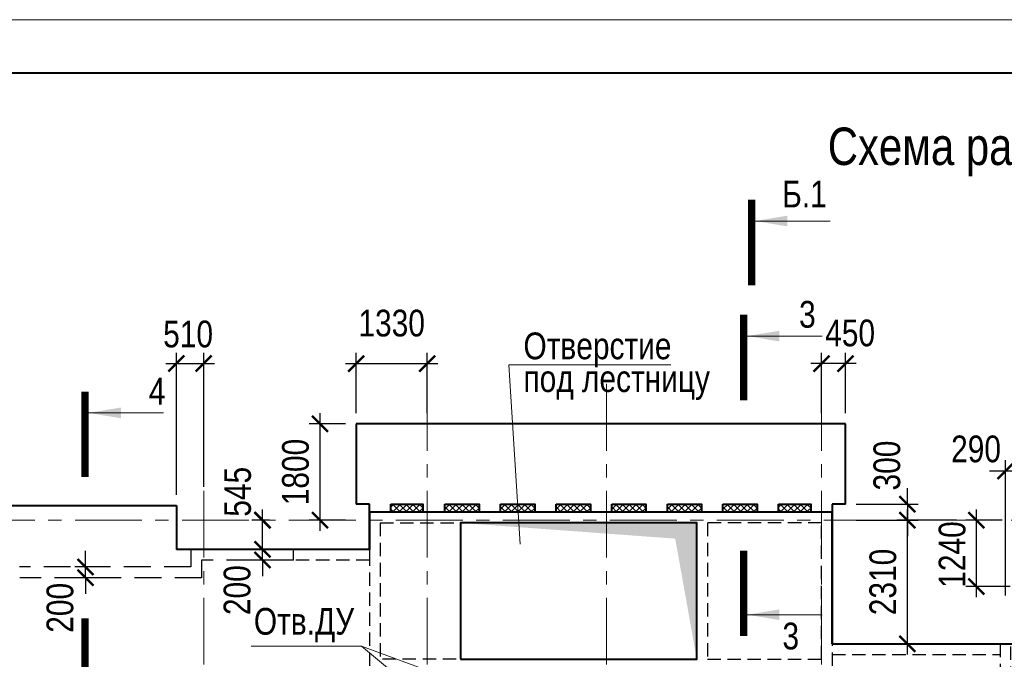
# Model space of a CAD drawing. Header units: inches. Extents: x -8638239 to -8523853, y 3840912 to 4564380.
# Tile 23 of 106: x -8602452 to -8584043, y 4048036 to 4059993. Entities that reach past the tile are written whole.
import ezdxf
from ezdxf.enums import TextEntityAlignment as Align

# ---------------------------------------------------------------- set-up
doc = ezdxf.new("R2010")
doc.units = ezdxf.units.IN
doc.header["$LTSCALE"] = 1000
doc.header["$MEASUREMENT"] = 0
doc.linetypes.add('CENTER', pattern=[2, 1.25, -0.25, 0.25, -0.25])
doc.linetypes.add('HIDDEN', pattern=[0.375, 0.25, -0.125])
for name, color, linetype, lineweight in [('СК-040-С(тены)', 12, 'HIDDEN', 25), ('СК-043-С-ПИЛОНЫ', 5, 'HIDDEN', 25), ('СК-050-П(литы перекрытия)', 3, 'Continuous', 40), ('СК-052-П-БАЛКИ', 1, 'HIDDEN', 30), ('СК-100-О(си)', 7, 'CENTER', 15), ('СК-110-О-РАЗМЕРЫ', 7, 'Continuous', 15), ('СК-200-Р(амка)', 7, 'Continuous', 40), ('СК-210-Р-РАМКА ЛИНИИ ТОНКИЕ', 7, 'Continuous', 15), ('СК-220-Р-РАМКА ТЕКСТ', 7, 'Continuous', 15), ('СК-300-Р(азмеры)', 7, 'Continuous', 20), ('СК-400-Т(екст)', 7, 'Continuous', 20), ('СК-451-1-Т-ОТВ ОВ ДУ', 5, 'Continuous', 20), ('СК-500-С(ечения)', 5, 'Continuous', 40), ('СК-600-Ш(триховка)', 250, 'Continuous', 13)]:
    doc.layers.add(name, color=color, linetype=linetype, lineweight=lineweight)
doc.styles.add('ARIAL_annotative', font='arial.ttf', dxfattribs={"width": 0.8, "height": 2.5})
doc.styles.add('RUSS', font='arial.ttf', dxfattribs={"width": 0.8})
doc.dimstyles.new('100-200', dxfattribs={"dimscale": 0, "dimtxt": 500, "dimasz": 300, "dimexe": 200, "dimexo": 200, "dimgap": 200, "dimtad": 1, "dimdec": 0, "dimzin": 0, "dimdsep": 46, "dimtxsty": 'RUSS', "dimblk": 'ARCHTICK', "dimcen": 0.096, "dimdle": 200, "dimclrd": 7, "dimclre": 7, "dimclrt": 256, "dimadec": 0, "dimazin": 0, "dimtfac": 1, "dimtdec": 0, "dimtmove": 2, "dimatfit": 3, "dimldrblk": 'OBLIQUE', "dimfxl": 1, "dimtolj": 1, "dimtzin": 0, "dimarcsym": 0})

# ---------------------------------------------------------------- blocks, each defined once
blk = doc.blocks.new('оси')
at = {"layer": 'СК-100-О(си)'}
for p, q in [((-40280.2, 18534.9), (-40280.2, -7257.5)), ((-36100.2, 18534.9), (-36100.2, -7257.5)), ((-32750.1, 18534.9), (-32750.1, -7257.5)), ((-28729.8, 18534.9), (-28729.8, -7257.5)), ((-46685.3, 15985), (5846.2, 15985))]:
    blk.add_line(p, q, dxfattribs=at)
blk = doc.blocks.new('A$C858fb3ef')
at = {"layer": 'СК-300-Р(азмеры)'}
blk.add_blockref('оси', (0, 0), dxfattribs=at)
blk = doc.blocks.new('A$C573b34c5')
blk.add_blockref('A$C858fb3ef', (0, 0))
blk = doc.blocks.new('Сечение')
at = {"layer": 'СК-500-С(ечения)', "linetype": 'Continuous', "lineweight": 15, "ltscale": 100}
blk.add_line((-200, -35), (-200, -735), dxfattribs=at)
at = {"layer": 'СК-500-С(ечения)', "linetype": 'Continuous', "ltscale": 100, "const_width": 70}
blk.add_lwpolyline([(-400, 0), (400, 0)], dxfattribs=at)
at = {"layer": 'СК-500-С(ечения)', "linetype": 'Continuous', "ltscale": 100}
blk.add_solid([(-200, -35), (-250.3, -335.5), (-149.7, -335.5)], dxfattribs=at)
blk = doc.blocks.new('*U31')
at = {"layer": 'СК-400-Т(екст)', "ltscale": 100, "yscale": 0.01, "zscale": 0.01, "rotation": 89.99999999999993}
for p, xscale in [((0, -4), -0.01), ((0, -26.045), 0.01)]:
    blk.add_blockref('Сечение', p, dxfattribs=dict(at, xscale=xscale))
at = {"layer": 'СК-500-С(ечения)', "color": 0, "ltscale": 100, "style": 'ARIAL_annotative', "width": 0.8}
blk.add_attdef('НОМЕР_СЕЧЕНИЯ_1_1(НОМЕР_ЛИСТА)', text='', height=2.5, rotation=180, dxfattribs=at).set_placement((6.74, -1.226), align=Align.RIGHT)
blk.add_attdef('НОМЕР_СЕЧЕНИЯ_2_1(НОМЕР_ЛИСТА)', text='', height=2.5, rotation=180, dxfattribs=at).set_placement((6.74, -28.078), align=Align.BOTTOM_LEFT)
blk = doc.blocks.new('*U78')
at = {"layer": 'СК-400-Т(екст)', "ltscale": 100, "yscale": 0.01, "zscale": 0.01, "rotation": 89.99999999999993}
for p, xscale in [((0, -4), -0.01), ((0, -25.193), 0.01)]:
    blk.add_blockref('Сечение', p, dxfattribs=dict(at, xscale=xscale))
at = {"layer": 'СК-500-С(ечения)', "color": 0, "ltscale": 100, "style": 'ARIAL_annotative', "width": 0.8}
blk.add_attdef('НОМЕР_СЕЧЕНИЯ_1_1(НОМЕР_ЛИСТА)', text='', height=2.5, rotation=180, dxfattribs=at).set_placement((6.74, -1.226), align=Align.RIGHT)
blk.add_attdef('НОМЕР_СЕЧЕНИЯ_2_1(НОМЕР_ЛИСТА)', text='', height=2.5, rotation=180, dxfattribs=at).set_placement((6.74, -27.227), align=Align.BOTTOM_LEFT)
blk = doc.blocks.new('A$Cc2edbf5f_20эт')
at = {"layer": 'СК-040-С(тены)'}
for p, q in [((13060, 15935), (13060, 13385)), ((15190, 15935), (13060, 15935)), ((15190, 13385), (15190, 15935)), ((13060, 13385), (15190, 13385))]:
    blk.add_line(p, q, dxfattribs=at)
for points in [[(6740, 16135), (15390, 16135), (15390, 9790), (17090, 9790)], [(6740, 16135), (6740, 13185), (7160, 13185), (7160, 11235)], [(6940, 15935), (6940, 13385), (6940, 13385), (6940, 13385)], [(6940, 15935), (12860, 15935), (12860, 13385), (6940, 13385)]]:
    blk.add_lwpolyline(points, dxfattribs=at)
blk.add_lwpolyline([(5320, 15441), (6740, 15441), (6740, 15241), (5320, 15241)], close=True, dxfattribs=at)
at = {"layer": 'СК-043-С-ПИЛОНЫ'}
blk.add_lwpolyline([(18530, 13675), (18530, 11876), (18730, 11876), (18730, 13675), (18530, 13675)], dxfattribs=at)
blk = doc.blocks.new('A$Cb27279a9')
at = {"layer": 'СК-050-П(литы перекрытия)'}
blk.add_blockref('A$Cc2edbf5f_20эт', (0, -17600), dxfattribs=at)
blk = doc.blocks.new('_ArchTick')
at = {"color": 0, "linetype": 'ByBlock', "const_width": 0.15}
blk.add_lwpolyline([(-0.5, -0.5), (0.5, 0.5)], dxfattribs=at)
blk = doc.blocks.new('*D615')
at = {"layer": 'Defpoints', "color": 0, "transparency": 16777216}
for p in [(-8597912, 4050092), (-8597332, 4050092), (-8597332, 4049892)]:
    blk.add_point(p, dxfattribs=at)
at = {"layer": 'СК-110-О-РАЗМЕРЫ', "color": 7, "lineweight": -2, "transparency": 16777216}
for p, q in [((-8597912, 4050092), (-8597912, 4050392)), ((-8597532, 4050092), (-8598112, 4050092)), ((-8597912, 4049892), (-8597912, 4050092)), ((-8597532, 4049892), (-8598112, 4049892)), ((-8597912, 4049892), (-8597912, 4049592))]:
    blk.add_line(p, q, dxfattribs=at)
at = {"layer": 'СК-110-О-РАЗМЕРЫ', "color": 7, "lineweight": -2, "transparency": 16777216, "xscale": 300, "yscale": 300, "zscale": 300}
for p, rotation in [((-8597912, 4050092), 270), ((-8597912, 4049892), 90)]:
    blk.add_blockref('_ArchTick', p, dxfattribs=dict(at, rotation=rotation))
at = {"layer": 'СК-110-О-РАЗМЕРЫ', "transparency": 16777216, "insert": (-8598385, 4049329), "char_height": 500, "attachment_point": 5, "rotation": 90, "style": 'RUSS'}
blk.add_mtext('\\A1;200', dxfattribs=at)
blk = doc.blocks.new('_Oblique')
at = {"color": 0, "linetype": 'ByBlock', "lineweight": -2}
blk.add_line((-0.5, -0.5), (0.5, 0.5), dxfattribs=at)
blk = doc.blocks.new('*D628')
at = {"layer": 'Defpoints', "color": 0, "transparency": 16777216}
for p in [(-8594832, 4053563), (-8596162, 4052437), (-8594832, 4052437)]:
    blk.add_point(p, dxfattribs=at)
at = {"layer": 'СК-110-О-РАЗМЕРЫ', "color": 7, "lineweight": -2, "transparency": 16777216}
for p, q in [((-8596162, 4052637), (-8596162, 4053763)), ((-8594832, 4052637), (-8594832, 4053763)), ((-8596362, 4053563), (-8594632, 4053563))]:
    blk.add_line(p, q, dxfattribs=at)
at = {"layer": 'СК-110-О-РАЗМЕРЫ', "color": 7, "lineweight": -2, "transparency": 16777216, "xscale": 300, "yscale": 300, "zscale": 300, "rotation": 180}
blk.add_blockref('_ArchTick', (-8596162, 4053563), dxfattribs=at)
at = {"layer": 'СК-110-О-РАЗМЕРЫ', "color": 7, "lineweight": -2, "transparency": 16777216, "xscale": 300, "yscale": 300, "zscale": 300}
blk.add_blockref('_ArchTick', (-8594832, 4053563), dxfattribs=at)
at = {"layer": 'СК-110-О-РАЗМЕРЫ', "transparency": 16777216, "insert": (-8595497, 4054318), "char_height": 500, "attachment_point": 5, "style": 'RUSS'}
blk.add_mtext('\\A1;1330', dxfattribs=at)
blk = doc.blocks.new('*D629')
at = {"layer": 'Defpoints', "color": 0, "transparency": 16777216}
for p in [(-8596162, 4052437), (-8596838, 4050637), (-8596162, 4050637)]:
    blk.add_point(p, dxfattribs=at)
at = {"layer": 'СК-110-О-РАЗМЕРЫ', "color": 7, "lineweight": -2, "transparency": 16777216}
for p, q in [((-8596838, 4052637), (-8596838, 4050437)), ((-8596362, 4052437), (-8597038, 4052437)), ((-8596362, 4050637), (-8597038, 4050637))]:
    blk.add_line(p, q, dxfattribs=at)
at = {"layer": 'СК-110-О-РАЗМЕРЫ', "color": 7, "lineweight": -2, "transparency": 16777216, "xscale": 300, "yscale": 300, "zscale": 300}
for p, rotation in [((-8596838, 4052437), 90), ((-8596838, 4050637), 270)]:
    blk.add_blockref('_ArchTick', p, dxfattribs=dict(at, rotation=rotation))
at = {"layer": 'СК-110-О-РАЗМЕРЫ', "transparency": 16777216, "insert": (-8597293, 4051537), "char_height": 500, "attachment_point": 5, "rotation": 90, "style": 'RUSS'}
blk.add_mtext('\\A1;1800', dxfattribs=at)
blk = doc.blocks.new('*D630')
at = {"layer": 'Defpoints', "color": 0, "transparency": 16777216}
for p in [(-8587462, 4053563), (-8587462, 4052437), (-8587012, 4052437)]:
    blk.add_point(p, dxfattribs=at)
at = {"layer": 'СК-110-О-РАЗМЕРЫ', "color": 7, "lineweight": -2, "transparency": 16777216}
for p, q in [((-8587462, 4052637), (-8587462, 4053763)), ((-8587012, 4052637), (-8587012, 4053763)), ((-8586812, 4053563), (-8587662, 4053563))]:
    blk.add_line(p, q, dxfattribs=at)
at = {"layer": 'СК-110-О-РАЗМЕРЫ', "color": 7, "lineweight": -2, "transparency": 16777216, "xscale": 300, "yscale": 300, "zscale": 300, "rotation": 180}
blk.add_blockref('_ArchTick', (-8587462, 4053563), dxfattribs=at)
at = {"layer": 'СК-110-О-РАЗМЕРЫ', "color": 7, "lineweight": -2, "transparency": 16777216, "xscale": 300, "yscale": 300, "zscale": 300}
blk.add_blockref('_ArchTick', (-8587012, 4053563), dxfattribs=at)
at = {"layer": 'СК-110-О-РАЗМЕРЫ', "transparency": 16777216, "insert": (-8586925, 4054134), "char_height": 500, "attachment_point": 5, "style": 'RUSS'}
blk.add_mtext('\\A1;450', dxfattribs=at)
blk = doc.blocks.new('*D631')
at = {"layer": 'Defpoints', "color": 0, "transparency": 16777216}
for p in [(-8585855, 4050637), (-8584738, 4050637), (-8584738, 4048327)]:
    blk.add_point(p, dxfattribs=at)
at = {"layer": 'СК-110-О-РАЗМЕРЫ', "color": 7, "lineweight": -2, "transparency": 16777216}
for p, q in [((-8585855, 4048127), (-8585855, 4050837)), ((-8584938, 4050637), (-8586055, 4050637)), ((-8584938, 4048327), (-8586055, 4048327))]:
    blk.add_line(p, q, dxfattribs=at)
at = {"layer": 'СК-110-О-РАЗМЕРЫ', "color": 7, "lineweight": -2, "transparency": 16777216, "xscale": 300, "yscale": 300, "zscale": 300}
for p, rotation in [((-8585855, 4050637), 90), ((-8585855, 4048327), 270)]:
    blk.add_blockref('_ArchTick', p, dxfattribs=dict(at, rotation=rotation))
at = {"layer": 'СК-110-О-РАЗМЕРЫ', "transparency": 16777216, "insert": (-8586311, 4049482), "char_height": 500, "attachment_point": 5, "rotation": 90, "style": 'RUSS'}
blk.add_mtext('\\A1;2310', dxfattribs=at)
blk = doc.blocks.new('*D632')
at = {"layer": 'Defpoints', "color": 0, "transparency": 16777216}
for p in [(-8584022, 4051556), (-8583732, 4049397), (-8584022, 4049027)]:
    blk.add_point(p, dxfattribs=at)
at = {"layer": 'СК-110-О-РАЗМЕРЫ', "color": 7, "lineweight": -2, "transparency": 16777216}
for p, q in [((-8584022, 4049227), (-8584022, 4051756)), ((-8583732, 4049597), (-8583732, 4051756)), ((-8584022, 4051556), (-8584322, 4051556)), ((-8583732, 4051556), (-8584022, 4051556)), ((-8583732, 4051556), (-8583432, 4051556))]:
    blk.add_line(p, q, dxfattribs=at)
at = {"layer": 'СК-110-О-РАЗМЕРЫ', "color": 7, "lineweight": -2, "transparency": 16777216, "xscale": 300, "yscale": 300, "zscale": 300}
blk.add_blockref('_ArchTick', (-8584022, 4051556), dxfattribs=at)
at = {"layer": 'СК-110-О-РАЗМЕРЫ', "color": 7, "lineweight": -2, "transparency": 16777216, "xscale": 300, "yscale": 300, "zscale": 300, "rotation": 180}
blk.add_blockref('_ArchTick', (-8583732, 4051556), dxfattribs=at)
at = {"layer": 'СК-110-О-РАЗМЕРЫ', "transparency": 16777216, "insert": (-8584571, 4051966), "char_height": 500, "attachment_point": 5, "style": 'RUSS'}
blk.add_mtext('\\A1;290', dxfattribs=at)
blk = doc.blocks.new('*D633')
at = {"layer": 'Defpoints', "color": 0, "transparency": 16777216}
for p in [(-8584565, 4050637), (-8583883, 4050637), (-8583732, 4049396)]:
    blk.add_point(p, dxfattribs=at)
at = {"layer": 'СК-110-О-РАЗМЕРЫ', "color": 7, "lineweight": -2, "transparency": 16777216}
for p, q in [((-8584565, 4049196), (-8584565, 4050837)), ((-8584083, 4050637), (-8584765, 4050637)), ((-8583932, 4049396), (-8584765, 4049396))]:
    blk.add_line(p, q, dxfattribs=at)
at = {"layer": 'СК-110-О-РАЗМЕРЫ', "color": 7, "lineweight": -2, "transparency": 16777216, "xscale": 300, "yscale": 300, "zscale": 300}
for p, rotation in [((-8584565, 4050637), 90), ((-8584565, 4049396), 270)]:
    blk.add_blockref('_ArchTick', p, dxfattribs=dict(at, rotation=rotation))
at = {"layer": 'СК-110-О-РАЗМЕРЫ', "transparency": 16777216, "insert": (-8585016, 4049995), "char_height": 500, "attachment_point": 5, "rotation": 90, "style": 'RUSS'}
blk.add_mtext('\\A1;1240', dxfattribs=at)
blk = doc.blocks.new('*D649')
at = {"layer": 'Defpoints', "color": 0, "transparency": 16777216}
for p in [(-8599012, 4053567), (-8599012, 4051062), (-8599522, 4050912)]:
    blk.add_point(p, dxfattribs=at)
at = {"layer": 'СК-110-О-РАЗМЕРЫ', "color": 7, "lineweight": -2, "transparency": 16777216}
for p, q in [((-8599522, 4051112), (-8599522, 4053767)), ((-8599012, 4051262), (-8599012, 4053767)), ((-8599722, 4053567), (-8598812, 4053567))]:
    blk.add_line(p, q, dxfattribs=at)
at = {"layer": 'СК-110-О-РАЗМЕРЫ', "color": 7, "lineweight": -2, "transparency": 16777216, "xscale": 300, "yscale": 300, "zscale": 300, "rotation": 180}
blk.add_blockref('_ArchTick', (-8599522, 4053567), dxfattribs=at)
at = {"layer": 'СК-110-О-РАЗМЕРЫ', "color": 7, "lineweight": -2, "transparency": 16777216, "xscale": 300, "yscale": 300, "zscale": 300}
blk.add_blockref('_ArchTick', (-8599012, 4053567), dxfattribs=at)
at = {"layer": 'СК-110-О-РАЗМЕРЫ', "transparency": 16777216, "insert": (-8599303, 4054114), "char_height": 500, "attachment_point": 5, "style": 'RUSS'}
blk.add_mtext('\\A1;510', dxfattribs=at)
blk = doc.blocks.new('*D650')
at = {"layer": 'Defpoints', "color": 0, "transparency": 16777216}
for p in [(-8597912, 4050637), (-8597581, 4050637), (-8597581, 4050092)]:
    blk.add_point(p, dxfattribs=at)
at = {"layer": 'СК-110-О-РАЗМЕРЫ', "color": 7, "lineweight": -2, "transparency": 16777216}
for p, q in [((-8597912, 4049892), (-8597912, 4050837)), ((-8597781, 4050637), (-8598112, 4050637)), ((-8597781, 4050092), (-8598112, 4050092))]:
    blk.add_line(p, q, dxfattribs=at)
at = {"layer": 'СК-110-О-РАЗМЕРЫ', "color": 7, "lineweight": -2, "transparency": 16777216, "xscale": 300, "yscale": 300, "zscale": 300}
for p, rotation in [((-8597912, 4050637), 90), ((-8597912, 4050092), 270)]:
    blk.add_blockref('_ArchTick', p, dxfattribs=dict(at, rotation=rotation))
at = {"layer": 'СК-110-О-РАЗМЕРЫ', "transparency": 16777216, "insert": (-8598375, 4051168), "char_height": 500, "attachment_point": 5, "rotation": 90, "style": 'RUSS'}
blk.add_mtext('\\A1;545', dxfattribs=at)
blk = doc.blocks.new('*D651')
at = {"layer": 'Defpoints', "color": 0, "transparency": 16777216}
for p in [(-8587013, 4050936), (-8587013, 4050637), (-8585855, 4050637)]:
    blk.add_point(p, dxfattribs=at)
at = {"layer": 'СК-110-О-РАЗМЕРЫ', "color": 7, "lineweight": -2, "transparency": 16777216}
for p, q in [((-8585855, 4050936), (-8585855, 4051236)), ((-8586813, 4050936), (-8585655, 4050936)), ((-8585855, 4050936), (-8585855, 4050637)), ((-8586813, 4050637), (-8585655, 4050637)), ((-8585855, 4050637), (-8585855, 4050337))]:
    blk.add_line(p, q, dxfattribs=at)
at = {"layer": 'СК-110-О-РАЗМЕРЫ', "color": 7, "lineweight": -2, "transparency": 16777216, "xscale": 300, "yscale": 300, "zscale": 300}
for p, rotation in [((-8585855, 4050936), 270), ((-8585855, 4050637), 90)]:
    blk.add_blockref('_ArchTick', p, dxfattribs=dict(at, rotation=rotation))
at = {"layer": 'СК-110-О-РАЗМЕРЫ', "transparency": 16777216, "insert": (-8586236, 4051658), "char_height": 500, "attachment_point": 5, "rotation": 90, "style": 'RUSS'}
blk.add_mtext('\\A1;300', dxfattribs=at)
blk = doc.blocks.new('*D663')
at = {"layer": 'Defpoints', "color": 0, "transparency": 16777216}
for p in [(-8601223, 4049762), (-8600643, 4049762), (-8600643, 4049562)]:
    blk.add_point(p, dxfattribs=at)
at = {"layer": 'СК-110-О-РАЗМЕРЫ', "color": 7, "lineweight": -2, "transparency": 16777216}
for p, q in [((-8601223, 4049762), (-8601223, 4050062)), ((-8600843, 4049762), (-8601423, 4049762)), ((-8601223, 4049562), (-8601223, 4049762)), ((-8600843, 4049562), (-8601423, 4049562)), ((-8601223, 4049562), (-8601223, 4049262))]:
    blk.add_line(p, q, dxfattribs=at)
at = {"layer": 'СК-110-О-РАЗМЕРЫ', "color": 7, "lineweight": -2, "transparency": 16777216, "xscale": 300, "yscale": 300, "zscale": 300}
for p, rotation in [((-8601223, 4049762), 270), ((-8601223, 4049562), 90)]:
    blk.add_blockref('_ArchTick', p, dxfattribs=dict(at, rotation=rotation))
at = {"layer": 'СК-110-О-РАЗМЕРЫ', "transparency": 16777216, "insert": (-8601696, 4048999), "char_height": 500, "attachment_point": 5, "rotation": 90, "style": 'RUSS'}
blk.add_mtext('\\A1;200', dxfattribs=at)
blk = doc.blocks.new('*U727')
at = {"layer": 'СК-400-Т(екст)', "ltscale": 100, "xscale": 0.01, "yscale": 0.01, "zscale": 0.01, "rotation": 89.99999999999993}
blk.add_blockref('Сечение', (0, -153.971), dxfattribs=at)
at = {"layer": 'СК-500-С(ечения)', "color": 0, "ltscale": 100, "style": 'ARIAL_annotative', "width": 0.8}
blk.add_attdef('НОМЕР_СЕЧЕНИЯ_1_1(НОМЕР_ЛИСТА)', text='', height=2.5, rotation=180, dxfattribs=at).set_placement((6.74, -1.226), align=Align.RIGHT)
blk.add_attdef('НОМЕР_СЕЧЕНИЯ_2_1(НОМЕР_ЛИСТА)', text='', height=2.5, rotation=180, dxfattribs=at).set_placement((6.74, -156.005), align=Align.BOTTOM_LEFT)

msp = doc.modelspace()

# ---------------------------------------------------------------- hatches: boundary and pattern name
at = {"layer": 'СК-600-Ш(триховка)'}
h = msp.add_hatch(dxfattribs=at)
h.set_pattern_fill('ANSI37', color=256, scale=700)
h.set_pattern_definition([(45, (-1779.45, -488921.41), (-61.87184335, 61.87184335), []), (135, (-1779.45, -488921.41), (-61.87184335, -61.87184335), [])])
h.paths.add_polyline_path([(-8594929.3, 4050936.4), (-8595511.7, 4050936.4), (-8595511.7, 4050786.5), (-8594929.3, 4050786.5)])
h = msp.add_hatch(dxfattribs=at)
h.set_pattern_fill('ANSI37', color=256, scale=700)
h.set_pattern_definition([(45, (-730.31, -488921.45), (-61.87184335, 61.87184335), []), (135, (-730.31, -488921.45), (-61.87184335, -61.87184335), [])])
h.paths.add_polyline_path([(-8593862.6, 4050936.4), (-8594502.6, 4050936.4), (-8594502.6, 4050786.5), (-8593862.6, 4050786.5)])
h = msp.add_hatch(dxfattribs=at)
h.set_pattern_fill('ANSI37', color=256, scale=700)
h.set_pattern_definition([(45, (309.69, -488921.45), (-61.87184335, 61.87184335), []), (135, (309.69, -488921.45), (-61.87184335, -61.87184335), [])])
h.paths.add_polyline_path([(-8592822.6, 4050936.4), (-8593462.6, 4050936.4), (-8593462.6, 4050786.5), (-8592822.6, 4050786.5)])
h = msp.add_hatch(dxfattribs=at)
h.set_pattern_fill('ANSI37', color=256, scale=700)
h.set_pattern_definition([(45, (1349.69, -488921.45), (-61.87184335, 61.87184335), []), (135, (1349.69, -488921.45), (-61.87184335, -61.87184335), [])])
h.paths.add_polyline_path([(-8591782.6, 4050936.4), (-8592422.6, 4050936.4), (-8592422.6, 4050786.5), (-8591782.6, 4050786.5)])
h = msp.add_hatch(dxfattribs=at)
h.set_pattern_fill('ANSI37', color=256, scale=700)
h.set_pattern_definition([(45, (2389.69, -488921.45), (-61.87184335, 61.87184335), []), (135, (2389.69, -488921.45), (-61.87184335, -61.87184335), [])])
h.paths.add_polyline_path([(-8590742.6, 4050936.4), (-8591382.6, 4050936.4), (-8591382.6, 4050786.5), (-8590742.6, 4050786.5)])
h = msp.add_hatch(dxfattribs=at)
h.set_pattern_fill('ANSI37', color=256, scale=700)
h.set_pattern_definition([(45, (3429.69, -488921.45), (-61.87184335, 61.87184335), []), (135, (3429.69, -488921.45), (-61.87184335, -61.87184335), [])])
h.paths.add_polyline_path([(-8589702.6, 4050936.4), (-8590342.6, 4050936.4), (-8590342.6, 4050786.5), (-8589702.6, 4050786.5)])
h = msp.add_hatch(dxfattribs=at)
h.set_pattern_fill('ANSI37', color=256, scale=700)
h.set_pattern_definition([(45, (4469.69, -488921.45), (-61.87184335, 61.87184335), []), (135, (4469.69, -488921.45), (-61.87184335, -61.87184335), [])])
h.paths.add_polyline_path([(-8588662.6, 4050936.4), (-8589302.6, 4050936.4), (-8589302.6, 4050786.5), (-8588662.6, 4050786.5)])
h = msp.add_hatch(dxfattribs=at)
h.set_pattern_fill('ANSI37', color=256, scale=700)
h.set_pattern_definition([(45, (5469.69, -488921.45), (-61.87184335, 61.87184335), []), (135, (5469.69, -488921.45), (-61.87184335, -61.87184335), [])])
h.paths.add_polyline_path([(-8587680.2, 4050936.4), (-8588262.6, 4050936.4), (-8588262.6, 4050786.5), (-8587680.2, 4050786.5)])

# ---------------------------------------------------------------- linework, layer by layer
at = {"layer": 'СК-050-П(литы перекрытия)'}
for p, q in [((-8587012.6, 4052436.8), (-8596161.7, 4052436.7)), ((-8596161.7, 4052436.7), (-8596161.7, 4050936.5)), ((-8587012.6, 4050936.5), (-8587012.6, 4052436.8)), ((-8602652.1, 4050911.9), (-8599522.5, 4050911.9)), ((-8599522.5, 4050911.9), (-8599522.5, 4050092.1)), ((-8595911.7, 4050936.5), (-8596161.7, 4050936.5)), ((-8595911.7, 4050092.1), (-8595911.7, 4050936.5)), ((-8587261.8, 4050786.5), (-8595911.7, 4050786.5)), ((-8595911.7, 4050786.5), (-8595911.7, 4050092.1)), ((-8587261.8, 4050936.5), (-8587261.8, 4048326.9)), ((-8587012.6, 4050936.5), (-8587261.8, 4050936.5)), ((-8587261.8, 4048326.9), (-8587261.8, 4050786.5)), ((-8595911.7, 4050092.1), (-8599522.5, 4050092.1)), ((-8587261.8, 4048326.9), (-8583732.1, 4048326.9))]:
    msp.add_line(p, q, dxfattribs=at)
for points in [[(-8595511.7, 4050936.5), (-8594911.7, 4050936.5), (-8594911.7, 4050786.5), (-8595511.7, 4050786.5)], [(-8594502.6, 4050936.5), (-8593862.6, 4050936.5), (-8593862.6, 4050786.5), (-8594502.6, 4050786.5)], [(-8593462.6, 4050936.5), (-8592822.6, 4050936.5), (-8592822.6, 4050786.5), (-8593462.6, 4050786.5)], [(-8592422.6, 4050936.5), (-8591782.6, 4050936.5), (-8591782.6, 4050786.5), (-8592422.6, 4050786.5)], [(-8591382.6, 4050936.5), (-8590742.6, 4050936.5), (-8590742.6, 4050786.5), (-8591382.6, 4050786.5)], [(-8590342.6, 4050936.5), (-8589702.6, 4050936.5), (-8589702.6, 4050786.5), (-8590342.6, 4050786.5)], [(-8589302.6, 4050936.5), (-8588662.6, 4050936.5), (-8588662.6, 4050786.5), (-8589302.6, 4050786.5)], [(-8588262.6, 4050936.5), (-8587662.6, 4050936.5), (-8587662.6, 4050786.5), (-8588262.6, 4050786.5)], [(-8594211.7, 4048036.4), (-8589791.7, 4048036.4), (-8589791.7, 4050586.5), (-8594211.7, 4050586.5)]]:
    msp.add_lwpolyline(points, close=True, dxfattribs=at)
at = {"layer": 'СК-052-П-БАЛКИ', "ltscale": 2}
for p, q in [((-8599252.2, 4050092.1), (-8599252.2, 4049761.9)), ((-8599052.2, 4049891.6), (-8599052.2, 4049561.9)), ((-8597332.1, 4049892.1), (-8599051.7, 4049892.1)), ((-8599252.2, 4049761.9), (-8602452.5, 4049761.9)), ((-8599052.2, 4049561.9), (-8602451.6, 4049561.9))]:
    msp.add_line(p, q, dxfattribs=at)
at = {"layer": 'СК-052-П-БАЛКИ'}
msp.add_line((-8587261.8, 4048126.9), (-8584122.2, 4048126.9), dxfattribs=at)
at = {"layer": 'СК-052-П-БАЛКИ', "ltscale": 2}
for centre, start, end in [((-8599051.7, 4049891.6), 90, 180), ((-8599052.7, 4049652.6), 270.00006, 0)]:
    msp.add_arc(centre, 0.5, start, end, dxfattribs=at)
at = {"layer": 'СК-110-О-РАЗМЕРЫ'}
msp.add_solid([(-8589791.7, 4048036.4), (-8589791.7, 4050586.5), (-8590195.7, 4050292), (-8594211.7, 4050586.5)], dxfattribs=at)
at = {"layer": 'СК-200-Р(амка)'}
msp.add_line((-8529183.8, 4058992.8), (-8608183.8, 4058992.8), dxfattribs=at)
at = {"layer": 'СК-210-Р-РАМКА ЛИНИИ ТОНКИЕ'}
msp.add_line((-8612183.8, 4059992.8), (-8528183.8, 4059992.8), dxfattribs=at)
at = {"layer": 'СК-400-Т(екст)'}
msp.add_line((-8594211.7, 4048036), (-8594211.7, 4050586.1), dxfattribs=at)
at = {"layer": 'СК-400-Т(екст)', "color": 7}
msp.add_lwpolyline([(-8590276.9, 4053541.6), (-8593304.2, 4053541.6), (-8593092.8, 4050190.4)], dxfattribs=at)
at = {"layer": 'СК-451-1-Т-ОТВ ОВ ДУ', "lineweight": 13}
for p, q in [((-8598125.4, 4048283.8), (-8596059.9, 4048283.8)), ((-8596059.9, 4048283.8), (-8594591.4, 4047737.7)), ((-8596059.9, 4048283.8), (-8594539.1, 4047012.9))]:
    msp.add_line(p, q, dxfattribs=at)

# ---------------------------------------------------------------- block references
at = {"layer": 'СК-050-П(литы перекрытия)'}
msp.add_blockref('A$Cb27279a9', (-8602652.1, 4052251.7), dxfattribs=at)
at = {"layer": 'СК-300-Р(азмеры)'}
msp.add_blockref('A$C573b34c5', (-8558731.8, 4034651.5), dxfattribs=at)
at = {"layer": 'СК-500-С(ечения)'}
ref = msp.add_blockref('*U727', (-8588767.4, 4025035.2), dxfattribs=dict(at, xscale=-200, yscale=200, zscale=200, rotation=180))
ref.add_attrib('НОМЕР_СЕЧЕНИЯ_2_1(НОМЕР_ЛИСТА)', 'Б.1', dxfattribs={"color": 0, "ltscale": 100, "height": 500, "style": 'ARIAL_annotative', "width": 0.8}).set_placement((-8588195.2, 4056734.2), align=Align.MIDDLE_LEFT)
ref = msp.add_blockref('*U31', (-8588916.8, 4048469.7), dxfattribs=dict(at, xscale=-200, yscale=200, zscale=200, rotation=180))
ref.add_attrib('НОМЕР_СЕЧЕНИЯ_2_1(НОМЕР_ЛИСТА)', '3', dxfattribs={"color": 0, "ltscale": 100, "height": 500, "style": 'ARIAL_annotative', "width": 0.8}).set_placement((-8587568.9, 4054085.3), align=Align.BOTTOM_RIGHT)
ref.add_attrib('НОМЕР_СЕЧЕНИЯ_1_1(НОМЕР_ЛИСТА)', '3', dxfattribs={"color": 0, "ltscale": 100, "height": 500, "style": 'ARIAL_annotative', "width": 0.8}).set_placement((-8587879.7, 4048221.8), align=Align.RIGHT)
ref = msp.add_blockref('*U78', (-8601230.6, 4047203.8), dxfattribs=dict(at, xscale=-200, yscale=200, zscale=200, rotation=180))
ref.add_attrib('НОМЕР_СЕЧЕНИЯ_2_1(НОМЕР_ЛИСТА)', '4', dxfattribs={"color": 0, "ltscale": 100, "height": 500, "style": 'ARIAL_annotative', "width": 0.8}).set_placement((-8599882.7, 4052649.1), align=Align.BOTTOM_CENTER)
ref.add_attrib('НОМЕР_СЕЧЕНИЯ_1_1(НОМЕР_ЛИСТА)', '4', dxfattribs={"color": 0, "ltscale": 100, "height": 500, "style": 'ARIAL_annotative', "width": 0.8}).set_placement((-8600193.4, 4046955.9), align=Align.BOTTOM_CENTER)

# ---------------------------------------------------------------- texts
at = {"layer": 'СК-220-Р-РАМКА ТЕКСТ', "color": 7, "style": 'RUSS', "width": 0.8}
msp.add_text('Схема расположения плиты перекрытия над 19-м этажом.', height=700, dxfattribs=at).set_placement((-8587342.9, 4057276.3))
at = {"layer": 'СК-400-Т(екст)', "color": 7, "style": 'RUSS', "width": 0.8}
for s, p in [('Отверстие', (-8593032.9, 4053645.5)), ('под лестницу', (-8593032.9, 4053033.5))]:
    msp.add_text(s, height=500, dxfattribs=at).set_placement(p)
at = {"layer": 'СК-451-1-Т-ОТВ ОВ ДУ', "lineweight": 13, "style": 'RUSS', "width": 0.8}
msp.add_text('Отв.ДУ', height=500, dxfattribs=at).set_placement((-8598073.7, 4048496.5))

# ---------------------------------------------------------------- dimensions: what is measured, and where the dimension line sits
at = {"layer": 'СК-110-О-РАЗМЕРЫ'}
dim = msp.add_linear_dim(base=(-8594832.1, 4053562.6), p1=(-8596161.7, 4052436.7), p2=(-8594832.1, 4052436.7), dimstyle='100-200', override={"dimscale": 1}, dxfattribs=at)
dim.commit()
dim.dimension.update_dxf_attribs({"geometry": '*D628', "text_midpoint": (-8595496.9, 4054318)})
for base, p1, p2, picture, middle in [((-8587461.7, 4053562.6), (-8587011.6, 4052436.6), (-8587461.7, 4052436.8), '*D630', (-8586925.4, 4054133.9)), ((-8599012.1, 4053566.8), (-8599522.5, 4050911.9), (-8599012.1, 4051061.9), '*D649', (-8599303.2, 4054114.2)), ((-8584022.1, 4051555.7), (-8583732.1, 4049397.2), (-8584022.1, 4049026.8), '*D632', (-8584571.5, 4051965.6))]:
    dim = msp.add_linear_dim(base=base, p1=p1, p2=p2, dimstyle='100-200', override={"dimscale": 1}, dxfattribs=at)
    dim.commit()
    dim.dimension.update_dxf_attribs({"geometry": picture, "text_midpoint": middle, "dimtype": 160})
for base, p1, p2, picture, middle in [((-8596838.2, 4050636.5), (-8596161.7, 4052436.7), (-8596161.7, 4050636.5), '*D629', (-8597293.5, 4051536.6)), ((-8585855.4, 4050636.5), (-8584737.6, 4048326.8), (-8584737.6, 4050636.5), '*D631', (-8586310.9, 4049481.7))]:
    dim = msp.add_linear_dim(base=base, p1=p1, p2=p2, angle=90, dimstyle='100-200', override={"dimscale": 1}, dxfattribs=at)
    dim.commit()
    dim.dimension.update_dxf_attribs({"geometry": picture, "text_midpoint": middle})
for base, p1, p2, picture, middle in [((-8585855.4, 4050636.5), (-8587012.6, 4050936.5), (-8587012.6, 4050636.5), '*D651', (-8586236, 4051658.4)), ((-8597911.6, 4050637), (-8597580.7, 4050092), (-8597580.7, 4050637), '*D650', (-8598374.6, 4051167.6)), ((-8584565, 4050636.5), (-8583731.5, 4049396.3), (-8583883.1, 4050636.5), '*D633', (-8585016.1, 4049994.8)), ((-8597911.6, 4050092), (-8597332.1, 4049892), (-8597332.1, 4050092), '*D615', (-8598385.2, 4049329.4)), ((-8601222.9, 4049761.9), (-8600643.4, 4049561.9), (-8600643.4, 4049761.9), '*D663', (-8601696.5, 4048999.3))]:
    dim = msp.add_linear_dim(base=base, p1=p1, p2=p2, angle=90, dimstyle='100-200', override={"dimscale": 1}, dxfattribs=at)
    dim.commit()
    dim.dimension.update_dxf_attribs({"geometry": picture, "text_midpoint": middle, "dimtype": 160})

doc.saveas('drawing.dxf')
